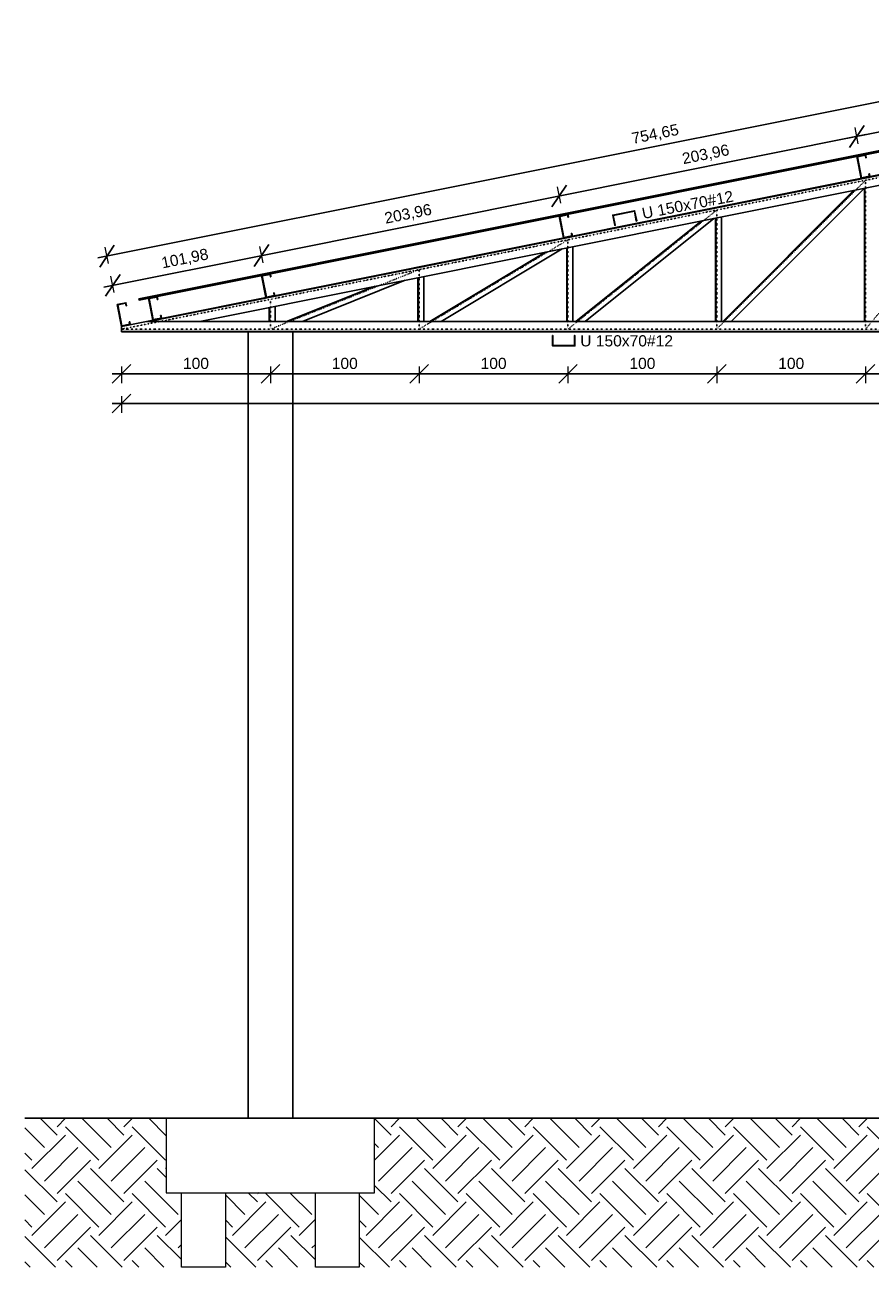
# Model space of a CAD drawing. Header units: millimetres. Extents: x 10789 to 19217, y 2620 to 5346.
# Tile 42 of 49: x 15963 to 16531, y 2824 to 3659. Entities that reach past the tile are written whole.
import ezdxf

# ---------------------------------------------------------------- set-up
doc = ezdxf.new("R2010")
doc.units = ezdxf.units.MM
doc.linetypes.add('DOT2', pattern=[3.175, 0, -3.175])
doc.layers.add('FO-Cotas', color=4, linetype='Continuous', lineweight=5)
doc.layers.add('FO-Elementos em vista', color=7, linetype='Continuous', lineweight=5)
for name, color, linetype in [('PILARES', 3, 'Continuous'), ('TELHA', 251, 'Continuous'), ('TERRENO', 26, 'Continuous'), ('TERÇA', 5, 'Continuous'), ('TRELIÇA', 1, 'Continuous'), ('TRELIÇA EIXO', 89, 'DOT2')]:
    doc.layers.add(name, color=color, linetype=linetype)
doc.styles.add('Annotative', font='arial.ttf')
doc.styles.add('MURILO', font='arial.ttf', dxfattribs={"height": 1.5})
doc.dimstyles.new('MURILO', dxfattribs={"dimscale": 0, "dimtxt": 1.5, "dimasz": 2.5, "dimexe": 1.25, "dimexo": 0, "dimtad": 1, "dimtxsty": 'Annotative', "dimblk": 'OBLIQUE', "dimcen": 2.5, "dimdle": 1.25, "dimclrd": 256, "dimclre": 256, "dimclrt": 7, "dimadec": 0, "dimazin": 0, "dimtfac": 1, "dimtmove": 0, "dimatfit": 3, "dimldrblk": 'OBLIQUE', "dimfxl": 1, "dimfxlon": 1, "dimtfillclr": 5, "dimlwe": -1, "dimarcsym": 0})

# ---------------------------------------------------------------- blocks, each defined once
blk = doc.blocks.new('_Oblique')
at = {"color": 0, "linetype": 'ByBlock', "lineweight": -2}
blk.add_line((-0.5, -0.5), (0.5, 0.5), dxfattribs=at)
blk = doc.blocks.new('*D138')
at = {"layer": 'Defpoints', "color": 0, "transparency": 16777216}
for p in [(16028.25, 3454.32), (16128.25, 3454.32), (16128.25, 3424.32)]:
    blk.add_point(p, dxfattribs=at)
at = {"layer": 'FO-Cotas', "transparency": 16777216}
for p, q in [((16028.25, 3429.32), (16028.25, 3418.07)), ((16128.25, 3429.32), (16128.25, 3418.07))]:
    blk.add_line(p, q, dxfattribs=at)
at = {"layer": 'FO-Cotas', "lineweight": -2, "transparency": 16777216}
blk.add_line((16022, 3424.32), (16134.5, 3424.32), dxfattribs=at)
at = {"layer": 'FO-Cotas', "lineweight": -2, "transparency": 16777216, "xscale": 12.5, "yscale": 12.5, "zscale": 12.5, "rotation": 180}
blk.add_blockref('_Oblique', (16028.25, 3424.32), dxfattribs=at)
at = {"layer": 'FO-Cotas', "lineweight": -2, "transparency": 16777216, "xscale": 12.5, "yscale": 12.5, "zscale": 12.5}
blk.add_blockref('_Oblique', (16128.25, 3424.32), dxfattribs=at)
at = {"layer": 'FO-Cotas', "color": 7, "transparency": 16777216, "insert": (16078.25, 3431.27), "char_height": 7.5, "attachment_point": 5, "style": 'Annotative'}
blk.add_mtext('100', dxfattribs=at)
blk = doc.blocks.new('*D139')
at = {"layer": 'Defpoints', "color": 0, "transparency": 16777216}
for p in [(16128.25, 3454.32), (16228.25, 3454.32), (16228.25, 3424.32)]:
    blk.add_point(p, dxfattribs=at)
at = {"layer": 'FO-Cotas', "transparency": 16777216}
for p, q in [((16128.25, 3429.32), (16128.25, 3418.07)), ((16228.25, 3429.32), (16228.25, 3418.07))]:
    blk.add_line(p, q, dxfattribs=at)
at = {"layer": 'FO-Cotas', "lineweight": -2, "transparency": 16777216}
blk.add_line((16122, 3424.32), (16234.5, 3424.32), dxfattribs=at)
at = {"layer": 'FO-Cotas', "lineweight": -2, "transparency": 16777216, "xscale": 12.5, "yscale": 12.5, "zscale": 12.5, "rotation": 180}
blk.add_blockref('_Oblique', (16128.25, 3424.32), dxfattribs=at)
at = {"layer": 'FO-Cotas', "lineweight": -2, "transparency": 16777216, "xscale": 12.5, "yscale": 12.5, "zscale": 12.5}
blk.add_blockref('_Oblique', (16228.25, 3424.32), dxfattribs=at)
at = {"layer": 'FO-Cotas', "color": 7, "transparency": 16777216, "insert": (16178.25, 3431.27), "char_height": 7.5, "attachment_point": 5, "style": 'Annotative'}
blk.add_mtext('100', dxfattribs=at)
blk = doc.blocks.new('*D140')
at = {"layer": 'Defpoints', "color": 0, "transparency": 16777216}
for p in [(16228.25, 3454.32), (16328.25, 3454.32), (16328.25, 3424.32)]:
    blk.add_point(p, dxfattribs=at)
at = {"layer": 'FO-Cotas', "transparency": 16777216}
for p, q in [((16228.25, 3429.32), (16228.25, 3418.07)), ((16328.25, 3429.32), (16328.25, 3418.07))]:
    blk.add_line(p, q, dxfattribs=at)
at = {"layer": 'FO-Cotas', "lineweight": -2, "transparency": 16777216}
blk.add_line((16222, 3424.32), (16334.5, 3424.32), dxfattribs=at)
at = {"layer": 'FO-Cotas', "lineweight": -2, "transparency": 16777216, "xscale": 12.5, "yscale": 12.5, "zscale": 12.5, "rotation": 180}
blk.add_blockref('_Oblique', (16228.25, 3424.32), dxfattribs=at)
at = {"layer": 'FO-Cotas', "lineweight": -2, "transparency": 16777216, "xscale": 12.5, "yscale": 12.5, "zscale": 12.5}
blk.add_blockref('_Oblique', (16328.25, 3424.32), dxfattribs=at)
at = {"layer": 'FO-Cotas', "color": 7, "transparency": 16777216, "insert": (16278.25, 3431.27), "char_height": 7.5, "attachment_point": 5, "style": 'Annotative'}
blk.add_mtext('100', dxfattribs=at)
blk = doc.blocks.new('*D141')
at = {"layer": 'Defpoints', "color": 0, "transparency": 16777216}
for p in [(16328.25, 3454.32), (16428.25, 3454.32), (16428.25, 3424.32)]:
    blk.add_point(p, dxfattribs=at)
at = {"layer": 'FO-Cotas', "transparency": 16777216}
for p, q in [((16328.25, 3429.32), (16328.25, 3418.07)), ((16428.25, 3429.32), (16428.25, 3418.07))]:
    blk.add_line(p, q, dxfattribs=at)
at = {"layer": 'FO-Cotas', "lineweight": -2, "transparency": 16777216}
blk.add_line((16322, 3424.32), (16434.5, 3424.32), dxfattribs=at)
at = {"layer": 'FO-Cotas', "lineweight": -2, "transparency": 16777216, "xscale": 12.5, "yscale": 12.5, "zscale": 12.5, "rotation": 180}
blk.add_blockref('_Oblique', (16328.25, 3424.32), dxfattribs=at)
at = {"layer": 'FO-Cotas', "lineweight": -2, "transparency": 16777216, "xscale": 12.5, "yscale": 12.5, "zscale": 12.5}
blk.add_blockref('_Oblique', (16428.25, 3424.32), dxfattribs=at)
at = {"layer": 'FO-Cotas', "color": 7, "transparency": 16777216, "insert": (16378.25, 3431.27), "char_height": 7.5, "attachment_point": 5, "style": 'Annotative'}
blk.add_mtext('100', dxfattribs=at)
blk = doc.blocks.new('*D142')
at = {"layer": 'Defpoints', "color": 0, "transparency": 16777216}
for p in [(16428.25, 3454.32), (16528.25, 3454.32), (16528.25, 3424.32)]:
    blk.add_point(p, dxfattribs=at)
at = {"layer": 'FO-Cotas', "transparency": 16777216}
for p, q in [((16428.25, 3429.32), (16428.25, 3418.07)), ((16528.25, 3429.32), (16528.25, 3418.07))]:
    blk.add_line(p, q, dxfattribs=at)
at = {"layer": 'FO-Cotas', "lineweight": -2, "transparency": 16777216}
blk.add_line((16422, 3424.32), (16534.5, 3424.32), dxfattribs=at)
at = {"layer": 'FO-Cotas', "lineweight": -2, "transparency": 16777216, "xscale": 12.5, "yscale": 12.5, "zscale": 12.5, "rotation": 180}
blk.add_blockref('_Oblique', (16428.25, 3424.32), dxfattribs=at)
at = {"layer": 'FO-Cotas', "lineweight": -2, "transparency": 16777216, "xscale": 12.5, "yscale": 12.5, "zscale": 12.5}
blk.add_blockref('_Oblique', (16528.25, 3424.32), dxfattribs=at)
at = {"layer": 'FO-Cotas', "color": 7, "transparency": 16777216, "insert": (16478.25, 3431.27), "char_height": 7.5, "attachment_point": 5, "style": 'Annotative'}
blk.add_mtext('100', dxfattribs=at)
blk = doc.blocks.new('*D143')
at = {"layer": 'Defpoints', "color": 0, "transparency": 16777216}
for p in [(16528.25, 3454.32), (16628.25, 3454.32), (16628.25, 3424.32)]:
    blk.add_point(p, dxfattribs=at)
at = {"layer": 'FO-Cotas', "transparency": 16777216}
for p, q in [((16528.25, 3429.32), (16528.25, 3418.07)), ((16628.25, 3429.32), (16628.25, 3418.07))]:
    blk.add_line(p, q, dxfattribs=at)
at = {"layer": 'FO-Cotas', "lineweight": -2, "transparency": 16777216}
blk.add_line((16522, 3424.32), (16634.5, 3424.32), dxfattribs=at)
at = {"layer": 'FO-Cotas', "lineweight": -2, "transparency": 16777216, "xscale": 12.5, "yscale": 12.5, "zscale": 12.5, "rotation": 180}
blk.add_blockref('_Oblique', (16528.25, 3424.32), dxfattribs=at)
at = {"layer": 'FO-Cotas', "lineweight": -2, "transparency": 16777216, "xscale": 12.5, "yscale": 12.5, "zscale": 12.5}
blk.add_blockref('_Oblique', (16628.25, 3424.32), dxfattribs=at)
at = {"layer": 'FO-Cotas', "color": 7, "transparency": 16777216, "insert": (16578.25, 3431.27), "char_height": 7.5, "attachment_point": 5, "style": 'Annotative'}
blk.add_mtext('100', dxfattribs=at)
blk = doc.blocks.new('*D153')
at = {"layer": 'Defpoints', "color": 0, "transparency": 16777216}
for p in [(16028.25, 3454.32), (17508.25, 3454.32), (17508.25, 3404.32)]:
    blk.add_point(p, dxfattribs=at)
at = {"layer": 'FO-Cotas', "lineweight": -2, "transparency": 16777216}
blk.add_line((16022, 3404.32), (17514.5, 3404.32), dxfattribs=at)
at = {"layer": 'FO-Cotas', "transparency": 16777216}
for p, q in [((16028.25, 3409.32), (16028.25, 3398.07)), ((17508.25, 3409.32), (17508.25, 3398.07))]:
    blk.add_line(p, q, dxfattribs=at)
at = {"layer": 'FO-Cotas', "lineweight": -2, "transparency": 16777216, "xscale": 12.5, "yscale": 12.5, "zscale": 12.5, "rotation": 180}
blk.add_blockref('_Oblique', (16028.25, 3404.32), dxfattribs=at)
at = {"layer": 'FO-Cotas', "lineweight": -2, "transparency": 16777216, "xscale": 12.5, "yscale": 12.5, "zscale": 12.5}
blk.add_blockref('_Oblique', (17508.25, 3404.32), dxfattribs=at)
at = {"layer": 'FO-Cotas', "color": 7, "transparency": 16777216, "insert": (16768.25, 3411.27), "char_height": 7.5, "attachment_point": 5, "style": 'Annotative'}
blk.add_mtext('1480', dxfattribs=at)
blk = doc.blocks.new('*D154')
at = {"layer": 'Defpoints', "color": 0, "transparency": 16777216}
for p in [(16122.36, 3503.73), (16128.25, 3474.32), (16028.25, 3454.32)]:
    blk.add_point(p, dxfattribs=at)
at = {"layer": 'FO-Cotas', "lineweight": -2, "transparency": 16777216}
blk.add_line((16016.24, 3482.51), (16128.49, 3504.96), dxfattribs=at)
at = {"layer": 'FO-Cotas', "transparency": 16777216}
for p, q in [((16123.35, 3498.83), (16121.14, 3509.86)), ((16023.35, 3478.83), (16021.14, 3489.86))]:
    blk.add_line(p, q, dxfattribs=at)
at = {"layer": 'FO-Cotas', "lineweight": -2, "transparency": 16777216, "xscale": 12.5, "yscale": 12.5, "zscale": 12.5}
for p, rotation in [((16122.36, 3503.73), 11.30993247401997), ((16022.36, 3483.73), 191.30993247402)]:
    blk.add_blockref('_Oblique', p, dxfattribs=dict(at, rotation=rotation))
at = {"layer": 'FO-Cotas', "color": 7, "transparency": 16777216, "insert": (16070.87, 3501.22), "char_height": 7.5, "attachment_point": 5, "rotation": 11.30993, "style": 'Annotative'}
blk.add_mtext('101,98', dxfattribs=at)
blk = doc.blocks.new('*D155')
at = {"layer": 'Defpoints', "color": 0, "transparency": 16777216}
for p in [(16322.36, 3543.73), (16328.25, 3514.32), (16128.25, 3474.32)]:
    blk.add_point(p, dxfattribs=at)
at = {"layer": 'FO-Cotas', "transparency": 16777216}
for p, q in [((16323.35, 3538.83), (16321.14, 3549.86)), ((16123.35, 3498.83), (16121.14, 3509.86))]:
    blk.add_line(p, q, dxfattribs=at)
at = {"layer": 'FO-Cotas', "lineweight": -2, "transparency": 16777216}
blk.add_line((16116.24, 3502.51), (16328.49, 3544.96), dxfattribs=at)
at = {"layer": 'FO-Cotas', "lineweight": -2, "transparency": 16777216, "xscale": 12.5, "yscale": 12.5, "zscale": 12.5}
for p, rotation in [((16322.36, 3543.73), 11.30993247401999), ((16122.36, 3503.73), 191.30993247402)]:
    blk.add_blockref('_Oblique', p, dxfattribs=dict(at, rotation=rotation))
at = {"layer": 'FO-Cotas', "color": 7, "transparency": 16777216, "insert": (16220.87, 3531.22), "char_height": 7.5, "attachment_point": 5, "rotation": 11.30993, "style": 'Annotative'}
blk.add_mtext('203,96', dxfattribs=at)
blk = doc.blocks.new('*D156')
at = {"layer": 'Defpoints', "color": 0, "transparency": 16777216}
for p in [(16522.36, 3583.73), (16528.25, 3554.32), (16328.25, 3514.32)]:
    blk.add_point(p, dxfattribs=at)
at = {"layer": 'FO-Cotas', "transparency": 16777216}
for p, q in [((16523.35, 3578.83), (16521.14, 3589.86)), ((16323.35, 3538.83), (16321.14, 3549.86))]:
    blk.add_line(p, q, dxfattribs=at)
at = {"layer": 'FO-Cotas', "lineweight": -2, "transparency": 16777216}
blk.add_line((16316.24, 3542.51), (16528.49, 3584.96), dxfattribs=at)
at = {"layer": 'FO-Cotas', "lineweight": -2, "transparency": 16777216, "xscale": 12.5, "yscale": 12.5, "zscale": 12.5}
for p, rotation in [((16522.36, 3583.73), 11.30993247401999), ((16322.36, 3543.73), 191.30993247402)]:
    blk.add_blockref('_Oblique', p, dxfattribs=dict(at, rotation=rotation))
at = {"layer": 'FO-Cotas', "color": 7, "transparency": 16777216, "insert": (16420.87, 3571.22), "char_height": 7.5, "attachment_point": 5, "rotation": 11.30993, "style": 'Annotative'}
blk.add_mtext('203,96', dxfattribs=at)
blk = doc.blocks.new('*D157')
at = {"layer": 'Defpoints', "color": 0, "transparency": 16777216}
for p in [(16722.36, 3623.73), (16728.25, 3594.32), (16528.25, 3554.32)]:
    blk.add_point(p, dxfattribs=at)
at = {"layer": 'FO-Cotas', "transparency": 16777216}
for p, q in [((16723.35, 3618.83), (16721.14, 3629.86)), ((16523.35, 3578.83), (16521.14, 3589.86))]:
    blk.add_line(p, q, dxfattribs=at)
at = {"layer": 'FO-Cotas', "lineweight": -2, "transparency": 16777216}
blk.add_line((16516.24, 3582.51), (16728.49, 3624.96), dxfattribs=at)
at = {"layer": 'FO-Cotas', "lineweight": -2, "transparency": 16777216, "xscale": 12.5, "yscale": 12.5, "zscale": 12.5}
for p, rotation in [((16722.36, 3623.73), 11.30993247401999), ((16522.36, 3583.73), 191.30993247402)]:
    blk.add_blockref('_Oblique', p, dxfattribs=dict(at, rotation=rotation))
at = {"layer": 'FO-Cotas', "color": 7, "transparency": 16777216, "insert": (16620.87, 3611.22), "char_height": 7.5, "attachment_point": 5, "rotation": 11.30993, "style": 'Annotative'}
blk.add_mtext('203,96', dxfattribs=at)
blk = doc.blocks.new('*D159')
at = {"layer": 'Defpoints', "color": 0, "transparency": 16777216}
for p in [(16768.25, 3602.32), (16018.44, 3503.35), (16028.25, 3454.32)]:
    blk.add_point(p, dxfattribs=at)
at = {"layer": 'FO-Cotas', "transparency": 16777216}
for p, q in [((16759.42, 3646.44), (16757.22, 3657.47)), ((16019.42, 3498.44), (16017.22, 3509.47))]:
    blk.add_line(p, q, dxfattribs=at)
at = {"layer": 'FO-Cotas', "lineweight": -2, "transparency": 16777216}
blk.add_line((16764.57, 3652.57), (16012.31, 3502.12), dxfattribs=at)
at = {"layer": 'FO-Cotas', "lineweight": -2, "transparency": 16777216, "xscale": 12.5, "yscale": 12.5, "zscale": 12.5}
for p, rotation in [((16758.44, 3651.35), 11.30993247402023), ((16018.44, 3503.35), 191.3099324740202)]:
    blk.add_blockref('_Oblique', p, dxfattribs=dict(at, rotation=rotation))
at = {"layer": 'FO-Cotas', "color": 7, "transparency": 16777216, "insert": (16386.95, 3584.83), "char_height": 7.5, "attachment_point": 5, "rotation": 11.30993, "style": 'Annotative'}
blk.add_mtext('754,65', dxfattribs=at)

msp = doc.modelspace()

# ---------------------------------------------------------------- hatches: boundary and pattern name
at = {"layer": 'TELHA'}
h = msp.add_hatch(color=256, dxfattribs=at)
h.dxf.hatch_style = 1
h.paths.add_polyline_path([(16758.44421, 3617.47903), (16758.24809, 3618.45961), (16039.81894, 3474.77378), (16040.01506, 3473.7932)])
at = {"layer": 'TERRENO'}
h = msp.add_hatch(dxfattribs=at)
h.set_pattern_fill('EARTH', color=256, scale=5, angle=45)
h.paths.add_polyline_path([(16068.47597, 2874.3173), (16058.24809, 2874.3173), (16058.24809, 2924.3173), (15963.24809, 2924.3173), (15963.24809, 2824.3173), (16068.47597, 2824.3173)])
h.paths.add_polyline_path([(16158.47597, 2874.3173), (16098.02021, 2874.3173), (16098.02021, 2824.3173), (16158.47597, 2824.3173)])
h.paths.add_polyline_path([(17338.24809, 2924.3173), (16198.24809, 2924.3173), (16198.24809, 2874.3173), (16188.02021, 2874.3173), (16188.02021, 2824.3173), (17348.47597, 2824.3173), (17348.47597, 2874.3173), (17338.24809, 2874.3173)])
h.paths.add_polyline_path([(17438.47597, 2874.3173), (17378.02021, 2874.3173), (17378.02021, 2824.3173), (17438.47597, 2824.3173)])
h.paths.add_polyline_path([(17573.24809, 2924.3173), (17478.24809, 2924.3173), (17478.24809, 2874.3173), (17468.02021, 2874.3173), (17468.02021, 2824.3173), (17573.24809, 2824.3173)])

# ---------------------------------------------------------------- linework, layer by layer
at = {"layer": 'FO-Elementos em vista'}
for p, q in [((16068.47597, 2824.3173), (16068.47597, 2874.3173)), ((16098.02021, 2874.3173), (16098.02021, 2824.3173)), ((16158.47597, 2824.3173), (16158.47597, 2874.3173)), ((16188.02021, 2874.3173), (16188.02021, 2824.3173)), ((16098.02021, 2824.3173), (16068.47597, 2824.3173)), ((16188.02021, 2824.3173), (16158.47597, 2824.3173))]:
    msp.add_line(p, q, dxfattribs=at)
msp.add_lwpolyline([(16198.24809, 2924.3173), (16058.24809, 2924.3173), (16058.24809, 2874.3173), (16068.47597, 2874.3173), (16098.02021, 2874.3173), (16158.47597, 2874.3173), (16188.02021, 2874.3173), (16198.24809, 2874.3173)], close=True, dxfattribs=at)
at = {"layer": 'PILARES'}
for p, q in [((16113.24809, 3452.5273), (16113.24809, 2924.3173)), ((16143.24809, 3452.5273), (16143.24809, 2924.3173))]:
    msp.add_line(p, q, dxfattribs=at)
at = {"layer": 'TELHA'}
msp.add_lwpolyline([(16039.81894, 3474.77378), (16758.24809, 3618.45961), (16758.44421, 3617.47903), (16040.01506, 3473.7932)], close=True, dxfattribs=at)
at = {"layer": 'TERRENO'}
msp.add_line((15963.24809, 2924.3173), (17573.24809, 2924.3173), dxfattribs=at)
at = {"layer": 'TERÇA'}
for points in [[(16528.64032, 3569.47865), (16528.24809, 3571.43981), (16522.36461, 3570.26311), (16525.30635, 3555.5544), (16531.18983, 3556.7311), (16530.7976, 3558.69226), (16530.50342, 3558.63343), (16530.83682, 3556.96644), (16525.54169, 3555.90741), (16522.71761, 3570.02777), (16528.01275, 3571.0868), (16528.34615, 3569.41981)], [(16328.64032, 3529.47865), (16328.24809, 3531.43981), (16322.36461, 3530.26311), (16325.30635, 3515.5544), (16331.18983, 3516.7311), (16330.7976, 3518.69226), (16330.50342, 3518.63343), (16330.83682, 3516.96644), (16325.54169, 3515.90741), (16322.71761, 3530.02777), (16328.01275, 3531.0868), (16328.34615, 3529.41981)], [(16128.64032, 3489.47865), (16128.24809, 3491.43981), (16122.36461, 3490.26311), (16125.30635, 3475.5544), (16131.18983, 3476.7311), (16130.7976, 3478.69226), (16130.50342, 3478.63343), (16130.83682, 3476.96644), (16125.54169, 3475.90741), (16122.71761, 3490.02777), (16128.01275, 3491.0868), (16128.34615, 3489.41981)], [(16031.58206, 3470.067), (16031.18983, 3472.02816), (16025.30635, 3470.85146), (16028.24809, 3456.14275), (16034.13157, 3457.31945), (16033.73934, 3459.28061), (16033.44517, 3459.22177), (16033.77856, 3457.55479), (16028.48343, 3456.49576), (16025.65936, 3470.61612), (16030.95449, 3471.67515), (16031.28789, 3470.00816)], [(16052.64032, 3474.27865), (16052.24809, 3476.23981), (16046.36461, 3475.06311), (16049.30635, 3460.3544), (16055.18983, 3461.5311), (16054.7976, 3463.49226), (16054.50342, 3463.43343), (16054.83682, 3461.76644), (16049.54169, 3460.70741), (16046.71761, 3474.82777), (16052.01275, 3475.8868), (16052.34615, 3474.21981)]]:
    msp.add_lwpolyline(points, close=True, dxfattribs=at)
at = {"layer": 'TRELIÇA', "ltscale": 20}
for p, q in [((16768.24809, 3604.14275), (16028.24809, 3456.14275)), ((16768.24809, 3603.87148), (16046.52718, 3459.5273)), ((16768.24809, 3597.00412), (16080.86398, 3459.5273)), ((16520.15705, 3547.38592), (16432.29843, 3459.5273)), ((16520.62727, 3547.47996), (16432.67461, 3459.5273)), ((16527.22812, 3548.80013), (16437.95529, 3459.5273)), ((16527.42809, 3459.5273), (16527.42809, 3548.84012)), ((16527.69409, 3459.5273), (16527.69409, 3548.89332)), ((16431.42809, 3459.5273), (16431.42809, 3529.64012)), ((16417.6426, 3526.88303), (16333.44795, 3459.5273)), ((16418.21035, 3526.99658), (16333.87376, 3459.5273)), ((16426.1801, 3528.59053), (16339.85107, 3459.5273)), ((16427.42809, 3459.5273), (16427.42809, 3528.84012)), ((16427.69409, 3459.5273), (16427.69409, 3528.89332)), ((16312.57445, 3505.8694), (16235.33763, 3459.5273)), ((16313.34997, 3506.0245), (16235.85464, 3459.5273)), ((16324.23636, 3508.20178), (16243.11223, 3459.5273)), ((16327.42809, 3459.5273), (16327.42809, 3508.84012)), ((16327.69409, 3459.5273), (16327.69409, 3508.89332)), ((16331.42809, 3459.5273), (16331.42809, 3509.64012)), ((16227.42809, 3459.5273), (16227.42809, 3488.84012)), ((16227.69409, 3459.5273), (16227.69409, 3488.89332)), ((16231.42809, 3459.5273), (16231.42809, 3489.64012)), ((16197.26636, 3482.80778), (16139.06517, 3459.5273)), ((16198.69882, 3483.09427), (16139.7814, 3459.5273)), ((16218.80702, 3487.11591), (16149.8355, 3459.5273)), ((16127.42809, 3459.5273), (16127.42809, 3468.84012)), ((16127.69409, 3459.5273), (16127.69409, 3468.89332)), ((16131.42809, 3459.5273), (16131.42809, 3469.64012)), ((16028.24809, 3452.5273), (16028.24809, 3456.14275)), ((17491.32533, 3459.5273), (16045.17084, 3459.5273)), ((17508.24809, 3452.7933), (16028.24809, 3452.7933)), ((17508.24809, 3452.5273), (16028.24809, 3452.5273))]:
    msp.add_line(p, q, dxfattribs=at)
at = {"layer": 'TRELIÇA'}
for points in [[(16374.41209, 3526.99373), (16373.03928, 3533.85779), (16358.33057, 3530.91605), (16359.70338, 3524.05199), (16359.96422, 3524.10415), (16358.64357, 3530.70738), (16372.83061, 3533.54479), (16374.15126, 3526.94156)], [(16317.8538, 3450.03898), (16317.8538, 3443.03898), (16332.8538, 3443.03898), (16332.8538, 3450.03898), (16332.5878, 3450.03898), (16332.5878, 3443.30498), (16318.1198, 3443.30498), (16318.1198, 3450.03898)]]:
    msp.add_lwpolyline(points, close=True, dxfattribs=at)
at = {"layer": 'TRELIÇA EIXO', "ltscale": 0.1}
for p, q in [((16768.24809, 3602.3173), (16028.24809, 3454.3173)), ((16628.24809, 3574.3173), (16528.24809, 3454.3173)), ((16528.24809, 3554.3173), (16428.24809, 3454.3173)), ((16528.24809, 3454.3173), (16528.24809, 3554.3173)), ((16428.24809, 3534.3173), (16328.24809, 3454.3173)), ((16428.24809, 3454.3173), (16428.24809, 3534.3173)), ((16328.24809, 3514.3173), (16228.24809, 3454.3173)), ((16328.24809, 3454.3173), (16328.24809, 3514.3173)), ((16228.24809, 3494.3173), (16128.24809, 3454.3173)), ((16228.24809, 3454.3173), (16228.24809, 3494.3173)), ((16128.24809, 3454.3173), (16128.24809, 3474.3173)), ((17508.24809, 3454.3173), (16028.24809, 3454.3173))]:
    msp.add_line(p, q, dxfattribs=at)

# ---------------------------------------------------------------- texts
at = {"style": 'MURILO'}
msp.add_text('U 150x70#12', height=7.5, rotation=11, dxfattribs=at).set_placement((16378.77005, 3528.24331))
msp.add_text('U 150x70#12', height=7.5, dxfattribs=at).set_placement((16336.46705, 3442.7301))

# ---------------------------------------------------------------- dimensions: what is measured, and where the dimension line sits
at = {"layer": 'FO-Cotas'}
for p1, p2, distance, picture, middle in [((16768.24809, 3602.3173), (16028.24809, 3454.3173), -50, '*D159', (16386.94549, 3584.83029)), ((16028.24809, 3454.3173), (16128.24809, 3474.3173), 30, '*D154', (16070.86782, 3501.21867))]:
    dim = msp.add_aligned_dim(p1=p1, p2=p2, distance=distance, dimstyle='MURILO', override={"dimscale": 0, "dimtix": 0, "dimtofl": 1, "dimtmove": 0, "dimatfit": 3}, dxfattribs=at)
    dim.commit()
    dim.dimension.update_dxf_attribs({"geometry": picture, "text_midpoint": middle})
for base, p1, p2, picture, middle in [((16722.36461, 3623.73472), (16528.24809, 3554.3173), (16728.24809, 3594.3173), '*D157', (16620.86782, 3611.21867)), ((16522.36461, 3583.73472), (16328.24809, 3514.3173), (16528.24809, 3554.3173), '*D156', (16420.86782, 3571.21867)), ((16322.36461, 3543.73472), (16128.24809, 3474.3173), (16328.24809, 3514.3173), '*D155', (16220.86782, 3531.21867))]:
    dim = msp.add_linear_dim(base=base, p1=p1, p2=p2, angle=191.30993247, dimstyle='MURILO', override={"dimscale": 0, "dimtix": 0, "dimtofl": 1, "dimtmove": 1, "dimatfit": 3}, dxfattribs=at)
    dim.commit()
    dim.dimension.update_dxf_attribs({"geometry": picture, "text_midpoint": middle})
for base, p1, p2, override, picture, middle in [((16128.24809, 3424.3173), (16028.24809, 3454.3173), (16128.24809, 3454.3173), {"dimscale": 0, "dimtix": 0, "dimtofl": 1, "dimtmove": 0, "dimatfit": 3}, '*D138', (16078.24809, 3431.2716)), ((17508.24809, 3404.3173), (16028.24809, 3454.3173), (17508.24809, 3454.3173), {"dimscale": 0, "dimtix": 0, "dimtofl": 1, "dimtmove": 0, "dimatfit": 3}, '*D153', (16768.24809, 3411.2716)), ((16228.24809, 3424.3173), (16128.24809, 3454.3173), (16228.24809, 3454.3173), {"dimscale": 0, "dimtix": 0, "dimtofl": 1, "dimtmove": 1, "dimatfit": 3}, '*D139', (16178.24809, 3431.2716)), ((16328.24809, 3424.3173), (16228.24809, 3454.3173), (16328.24809, 3454.3173), {"dimscale": 0, "dimtix": 0, "dimtofl": 1, "dimtmove": 1, "dimatfit": 3}, '*D140', (16278.24809, 3431.2716)), ((16428.24809, 3424.3173), (16328.24809, 3454.3173), (16428.24809, 3454.3173), {"dimscale": 0, "dimtix": 0, "dimtofl": 1, "dimtmove": 1, "dimatfit": 3}, '*D141', (16378.24809, 3431.2716)), ((16528.24809, 3424.3173), (16428.24809, 3454.3173), (16528.24809, 3454.3173), {"dimscale": 0, "dimtix": 0, "dimtofl": 1, "dimtmove": 1, "dimatfit": 3}, '*D142', (16478.24809, 3431.2716)), ((16628.24809, 3424.3173), (16528.24809, 3454.3173), (16628.24809, 3454.3173), {"dimscale": 0, "dimtix": 0, "dimtofl": 1, "dimtmove": 1, "dimatfit": 3}, '*D143', (16578.24809, 3431.2716))]:
    dim = msp.add_linear_dim(base=base, p1=p1, p2=p2, dimstyle='MURILO', override=override, dxfattribs=at)
    dim.commit()
    dim.dimension.update_dxf_attribs({"geometry": picture, "text_midpoint": middle})

doc.saveas('drawing.dxf')
